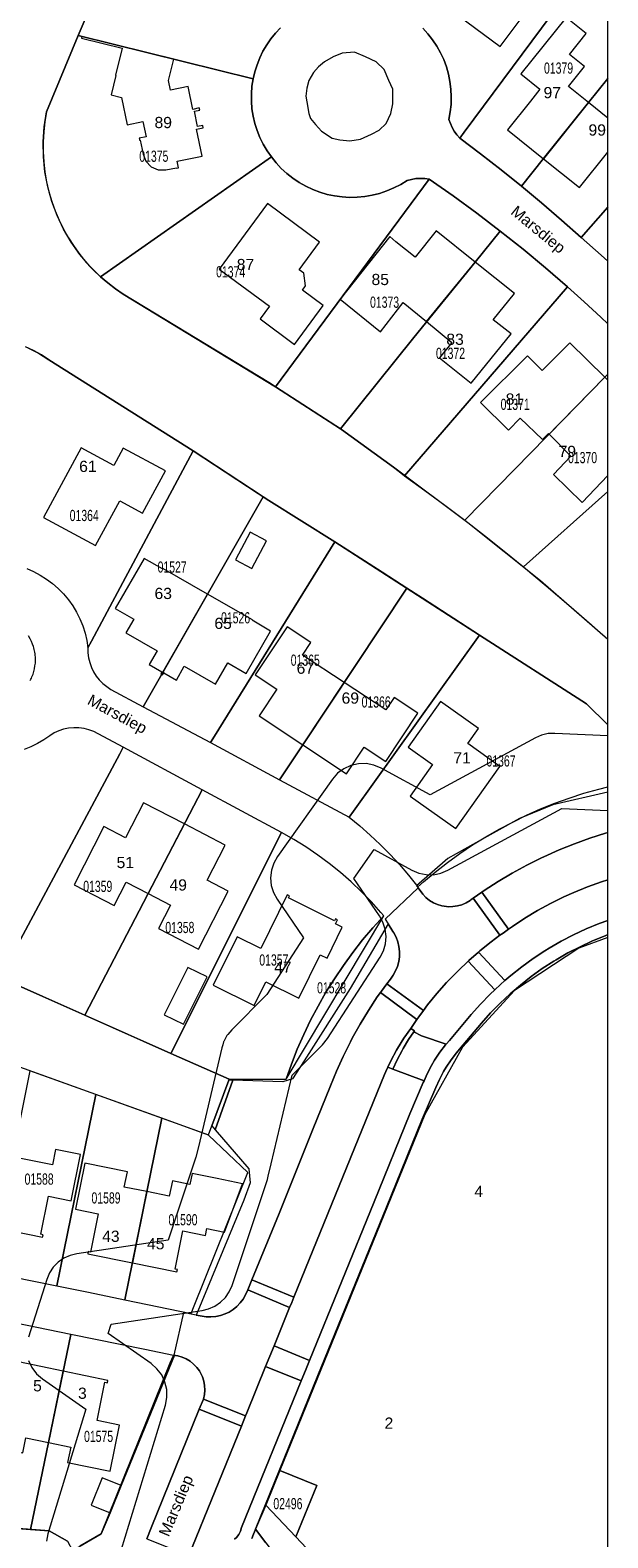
# Model space of a CAD drawing. Header units: metres. Extents: x 172328 to 173045, y 561852 to 562403.
# Tile 17 of 18: x 172968 to 173045, y 562074 to 562275. Entities that reach past the tile are written whole.
import ezdxf
from ezdxf.enums import TextEntityAlignment as Align

# ---------------------------------------------------------------- set-up
doc = ezdxf.new("R2010")
doc.units = ezdxf.units.M
doc.header["$MEASUREMENT"] = 0
for name, color, linetype, lineweight in [('BGT_BTD_groenvoorziening', 7, 'Continuous', 0), ('BGT_FTG_functioneelgebied', 7, 'Continuous', 0), ('BGT_NAR_huisnummers', 7, 'Continuous', 0), ('BGT_ORL_straatnamen', 7, 'Continuous', 0), ('BGT_OTD_erf', 7, 'Continuous', 0), ('BGT_OWT_oever_slootkant', 7, 'Continuous', 0), ('BGT_PND_pand', 7, 'Continuous', 0), ('BGT_WGD_inrit', 7, 'Continuous', 0), ('BGT_WGD_rijbaan', 7, 'Continuous', 0), ('BGT_WGD_verkeersdrempel', 7, 'Continuous', 0), ('BGT_WGD_voetpad', 7, 'Continuous', 0), ('BGT_WTD_waterloop', 7, 'Continuous', 0), ('Lki_G01_perceelgrens', 7, 'Continuous', 0), ('Lki_Z01_perceelnummer', 7, 'Continuous', 0)]:
    doc.layers.add(name, color=color, linetype=linetype, lineweight=lineweight)
doc.styles.add('Style-arial', font='arial.shx')

msp = doc.modelspace()

# ---------------------------------------------------------------- linework, layer by layer
at = {"layer": 'BGT_BTD_groenvoorziening', "color": 7, "linetype": 'Continuous', "lineweight": 0, "flags": 128}
for points in [[(173016.56, 562267.45), (173016.04, 562268.63), (173015.39, 562270.07), (173014.34, 562271.11), (173012.9, 562271.77), (173011.46, 562272.42), (173009.77, 562272.29), (173008.59, 562271.77), (173007.41, 562271.11), (173006.63, 562270.46), (173005.97, 562269.68), (173005.32, 562268.63), (173005.06, 562267.58), (173004.93, 562266.54), (173005.06, 562265.75), (173005.32, 562264.19), (173005.58, 562263.53), (173006.24, 562262.75), (173007.02, 562261.83), (173008.46, 562260.92), (173009.5, 562260.66), (173010.81, 562260.53), (173012.25, 562260.79), (173013.69, 562261.44), (173014.73, 562261.96), (173015.65, 562262.88), (173016.3, 562264.19), (173016.56, 562265.49), (173016.56, 562267.45)], [(173045.29, 562168.03), (173045.29, 562173.42), (173037.96, 562171.7), (173033.49, 562169.87), (173027.27, 562166.39), (173023.92, 562164.52), (173019.73, 562160.89), (173019.93, 562160.61), (173020.55, 562159.77), (173020.97, 562159.33), (173021.45, 562158.94), (173021.98, 562158.62), (173022.54, 562158.37), (173023.13, 562158.2), (173023.74, 562158.1), (173023.97, 562158.09), (173024.58, 562158.1), (173025.19, 562158.19), (173025.78, 562158.36), (173026.35, 562158.61), (173026.88, 562158.93), (173026.97, 562158.99), (173027.29, 562159.21), (173028.47, 562160.04), (173028.78, 562160.25), (173030.63, 562161.45), (173032.53, 562162.58), (173034.46, 562163.64), (173036.43, 562164.62), (173036.76, 562164.78), (173038.77, 562165.68), (173040.82, 562166.51), (173042.89, 562167.26), (173044.99, 562167.94), (173045.29, 562168.03)], [(173045.29, 562156.26), (173045.29, 562161.68), (173044.46, 562161.41), (173042.59, 562160.74), (173040.76, 562159.98), (173039.43, 562159.39), (173037.65, 562158.51), (173035.91, 562157.56), (173034.2, 562156.54), (173032.54, 562155.45), (173032.04, 562155.1), (173031.3, 562154.57), (173030.88, 562154.26), (173029.72, 562153.41), (173028.19, 562152.17), (173027.99, 562152), (173031.55, 562148.21), (173032.35, 562148.9), (173033.8, 562150.05), (173035.31, 562151.14), (173036.87, 562152.17), (173037.46, 562152.53), (173039.07, 562153.46), (173040.72, 562154.32), (173042.4, 562155.11), (173044.12, 562155.83), (173045.29, 562156.26)], [(172997.72, 562108.16), (173001.35, 562117.03), (173005.84, 562128.18), (173008.24, 562134.11), (173009.05, 562136.1), (173009.93, 562138.07), (173010.89, 562140), (173011.15, 562140.48), (173012.19, 562142.36), (173013.3, 562144.21), (173014.49, 562146.01), (173014.9, 562146.6), (173015.04, 562146.81), (173015.76, 562147.78), (173016.23, 562148.4), (173016.61, 562148.93), (173016.93, 562149.5), (173017.18, 562150.11), (173017.35, 562150.74), (173017.44, 562151.39), (173017.45, 562151.46), (173017.45, 562152.11), (173017.38, 562152.76), (173017.22, 562153.4), (173016.99, 562154.01), (173016.69, 562154.59), (173016.57, 562154.78), (173015.93, 562155.81), (173010.86, 562147.16), (173004.7, 562137.49), (173003.17, 562135.08), (173001.87, 562134.64), (172995.18, 562134.87), (172992.83, 562128.25), (172997.3, 562123), (172997.49, 562121.14), (172996.66, 562118.85), (172990.27, 562103.46), (172991.61, 562103.24), (172992.26, 562103.22), (172992.91, 562103.27), (172993.55, 562103.41), (172994.17, 562103.62), (172994.67, 562103.85), (172995.22, 562104.2), (172995.73, 562104.61), (172996.18, 562105.08), (172996.57, 562105.6), (172996.89, 562106.16), (172997.15, 562106.76), (172997.17, 562106.82), (172997.17, 562106.82), (172997.72, 562108.16)], [(173023.68, 562139.68), (173024.13, 562140.21), (173027.04, 562143.68), (173028.28, 562145.07), (173029.58, 562146.4), (173030.2, 562146.99), (173026.64, 562150.81), (173025.29, 562149.53), (173023.93, 562148.12), (173023.75, 562147.93), (173022.45, 562146.46), (173021.21, 562144.94), (173020.65, 562144.2), (173020.03, 562143.37), (173019.77, 562142.98), (173018.96, 562141.81), (173018.96, 562141.8), (173019.47, 562141.48), (173019.39, 562141.36), (173020.38, 562140.82), (173023.68, 562139.68)], [(173005.44, 562097.4), (173014.05, 562118.59), (173018.82, 562130.37), (173020.63, 562134.57), (173020.73, 562134.8), (173016.58, 562136.37), (173015.9, 562136.63), (173015.61, 562136.03), (173015.45, 562135.65), (173003.32, 562105.85), (173003.05, 562105.16), (173002.76, 562104.46), (173000.69, 562099.35), (173005.44, 562097.4)]]:
    msp.add_lwpolyline(points, close=True, dxfattribs=at)
for points in [[(172968.08, 562188.35), (172968.17, 562188.52), (172968.26, 562188.68), (172968.34, 562188.86), (172968.48, 562189.21), (172968.59, 562189.57), (172968.68, 562189.93), (172968.74, 562190.3), (172968.79, 562190.67), (172968.81, 562191.04), (172968.8, 562191.41), (172968.77, 562191.79), (172968.76, 562191.9), (172968.72, 562192.15), (172968.64, 562192.52), (172968.59, 562192.71), (172968.55, 562192.88), (172968.42, 562193.23), (172968.28, 562193.58), (172968.23, 562193.67), (172968.11, 562193.91), (172967.87, 562194.31)], [(172983.68, 562073.54), (172984.28, 562075.01), (172990.7, 562090.85), (172991.25, 562092.21), (172991.25, 562092.22), (172991.39, 562092.82), (172991.44, 562093.42), (172991.41, 562094.03), (172991.3, 562094.62), (172991.12, 562095.2), (172990.86, 562095.75), (172990.72, 562095.98), (172990.36, 562096.46), (172989.94, 562096.9), (172989.47, 562097.28), (172988.95, 562097.59), (172988.4, 562097.84), (172987.82, 562098), (172987.53, 562098.06), (172987.4, 562098.08), (172987, 562097.13), (172980.24, 562080.65), (172978.77, 562076.99), (172977.59, 562074.21), (172974.72, 562072.54)], [(172995.4, 562073.46), (172995.67, 562073.72), (172995.96, 562074.12), (172996.2, 562074.56), (172996.35, 562075.03), (172996.36, 562075.04), (173004.32, 562094.65), (172999.56, 562096.56), (172997.04, 562090.37), (172996.88, 562089.97), (172996.33, 562088.61), (172989.31, 562071.27)], [(172999.57, 562072.97), (172998.47, 562074.47), (172998.2, 562074.81), (172998.07, 562074.47), (172997.96, 562074.13), (172997.71, 562073.56)]]:
    msp.add_lwpolyline(points, dxfattribs=at)
at = {"layer": 'BGT_FTG_functioneelgebied', "color": 7, "linetype": 'Continuous', "lineweight": 0, "flags": 128}
for points in [[(172980.3, 562072.14), (172986.17, 562091.42), (172986.37, 562092.44), (172986.35, 562093.49), (172986.11, 562094.5), (172985.67, 562095.45), (172985.04, 562096.28), (172984.25, 562096.97), (172978.5, 562100.99), (172978.9, 562102.23), (172991.06, 562104.05), (172991.95, 562104.27), (172992.79, 562104.64), (172993.54, 562105.17), (172994.18, 562105.82), (172994.7, 562106.57), (172995.07, 562107.41), (172999.8, 562121.61), (172999.92, 562122.04), (173000.31, 562123.69), (173003.1, 562135.56), (173007.18, 562139.63), (173007.85, 562140.46), (173014.86, 562151.32), (173015.3, 562152.19), (173015.57, 562153.13), (173015.65, 562154.11), (173015.54, 562155.08), (173015.24, 562156.01), (173014.77, 562156.87), (173011.33, 562161.87), (173014.07, 562165.73), (173019.11, 562162.97), (173020.03, 562162.58), (173021.01, 562162.38), (173022, 562162.37), (173022.98, 562162.57), (173023.9, 562162.96), (173039.16, 562171.23), (173045.29, 562170.96), (173045.29, 562170.96), (173045.29, 562180.97), (173038.21, 562181.28), (173037.31, 562181.24), (173036.43, 562181.04), (173035.61, 562180.68), (173021.53, 562173.05), (173014.99, 562176.64), (173014.03, 562177.04), (173013.01, 562177.24), (173011.98, 562177.22), (173010.97, 562176.99), (173010.02, 562176.55), (173009.19, 562175.94), (173008.51, 562175.16), (173001.15, 562164.82), (173000.64, 562163.93), (173000.33, 562162.97), (173000.22, 562161.96), (173000.32, 562160.94), (173000.61, 562159.97), (173001.1, 562159.08), (173004.64, 562153.94), (172999.73, 562146.33), (172995.03, 562141.62), (172994.77, 562141.31), (172994.5, 562141.01), (172994.46, 562140.93), (172994.4, 562140.86), (172994.21, 562140.51), (172994.01, 562140.16), (172993.98, 562140.07), (172993.94, 562140), (172993.83, 562139.61), (172993.69, 562139.23), (172990.58, 562125.98), (172990.24, 562124.56), (172986.55, 562113.49), (172974.34, 562111.66), (172973.44, 562111.44), (172972.59, 562111.06), (172971.84, 562110.52), (172971.19, 562109.86), (172970.68, 562109.09), (172970.31, 562108.23), (172967.86, 562100.52)], [(172967.89, 562097.4), (172968.33, 562096.45), (172968.96, 562095.6), (172969.76, 562094.91), (172975.55, 562090.86), (172970.47, 562074.17), (172970.28, 562073.21)]]:
    msp.add_lwpolyline(points, dxfattribs=at)
at = {"layer": 'BGT_OTD_erf', "color": 7, "linetype": 'Continuous', "lineweight": 0, "flags": 128}
msp.add_lwpolyline([(173045.29, 562060.21), (173045.29, 562154.35), (173044.92, 562154.21), (173043.24, 562153.51), (173041.58, 562152.74), (173039.97, 562151.9), (173038.39, 562150.99), (173038.06, 562150.79), (173036.53, 562149.8), (173035.05, 562148.73), (173033.62, 562147.61), (173032.23, 562146.43), (173030.9, 562145.18), (173029.63, 562143.88), (173028.42, 562142.52), (173025.49, 562139.04), (173025.09, 562138.56), (173024.35, 562137.61), (173023.68, 562136.6), (173023.35, 562136.04), (173022.78, 562134.98), (173022.29, 562133.88), (173020.48, 562129.67), (173015.72, 562117.91), (173006.55, 562095.37), (172998.2, 562074.81), (172998.47, 562074.47), (172999.57, 562072.97)], dxfattribs=at)
at = {"layer": 'BGT_OWT_oever_slootkant', "color": 7, "linetype": 'Continuous', "lineweight": 0, "flags": 128}
msp.add_lwpolyline([(172992.39, 562128.77), (172992.83, 562128.25), (172995.18, 562134.87), (172994.64, 562134.88), (172992.39, 562128.77)], close=True, dxfattribs=at)
at = {"layer": 'BGT_PND_pand', "color": 12, "linetype": 'Continuous', "lineweight": 0, "flags": 128}
for points in [[(173033.47, 562280.7), (173036.35, 562284.56), (173031.48, 562288.19), (173030.19, 562289.15), (173026.26, 562286.07), (173025.33, 562286.77), (173020.81, 562280.7), (173030.91, 562273.17), (173035.43, 562279.23), (173033.47, 562280.7)], [(173036.68, 562258.16), (173042.7, 562265.67), (173040.02, 562267.83), (173042.17, 562270.5), (173040.16, 562272.12), (173042.4, 562274.92), (173039.73, 562277.07), (173033.68, 562269.5), (173036.23, 562267.46), (173034.94, 562265.85), (173031.88, 562262.02), (173036.68, 562258.16)], [(172987.65, 562256.88), (172987.94, 562256.94), (172987.76, 562257.82), (172991.06, 562258.5), (172990.34, 562262.12), (172991.22, 562262.3), (172991.16, 562262.59), (172990.45, 562262.45), (172990.05, 562264.51), (172990.75, 562264.65), (172990.69, 562264.95), (172989.82, 562264.76), (172989.19, 562267.81), (172986.83, 562267.33), (172986.57, 562268.63), (172987.28, 562271.49), (172975.01, 562274.49), (172974.96, 562274.29), (172980.4, 562272.93), (172979.5, 562269.32), (172979.56, 562269.31), (172978.91, 562266.68), (172980.31, 562266.33), (172981.04, 562262.71), (172983.14, 562263.15), (172983.58, 562261.09), (172982.67, 562260.9), (172982.73, 562260.6), (172982.8, 562260.62), (172983.19, 562258.78), (172983.55, 562257.82), (172984.26, 562257.09), (172985.2, 562256.67), (172986.22, 562256.67), (172987.64, 562256.95), (172987.65, 562256.88)], [(173045.29, 562259.02), (173045.29, 562263.59), (173042.7, 562265.67), (173036.68, 562258.16), (173041.49, 562254.29), (173045.29, 562259.02)], [(173006.78, 562247.01), (172999.8, 562252.15), (172993.35, 562243.38), (173000.09, 562238.42), (172998.83, 562236.72), (173003.43, 562233.32), (173007.25, 562238.52), (173004.47, 562240.57), (173004.91, 562241.17), (173004.66, 562242.86), (173004.05, 562243.3), (173006.78, 562247.01)], [(173021.07, 562236.36), (173027.58, 562244.31), (173022.34, 562248.5), (173019.53, 562244.98), (173016.95, 562247.03), (173016.14, 562247.73), (173009.52, 562239.36), (173014.93, 562234.98), (173017.96, 562238.9), (173021.07, 562236.36)], [(173021.07, 562236.36), (173024.45, 562233.59), (173022.8, 562231.5), (173027.04, 562228.11), (173032.36, 562234.71), (173029.99, 562236.62), (173032.82, 562240.13), (173027.58, 562244.31), (173021.07, 562236.36)], [(173040.22, 562233.51), (173036.53, 562229.81), (173034.57, 562231.79), (173028.26, 562225.52), (173032.01, 562221.84), (173033.56, 562223.45), (173036.58, 562220.57), (173037.37, 562221.38), (173037.46, 562221.3), (173044.9, 562228.92), (173040.22, 562233.51)], [(173045.29, 562215.77), (173045.29, 562228.54), (173044.9, 562228.92), (173037.46, 562221.3), (173040.37, 562218.37), (173038.04, 562215.93), (173041.87, 562212.18), (173045.29, 562215.77)], [(172976.84, 562206.42), (172980.07, 562212.39), (172983.12, 562210.74), (172986.16, 562216.38), (172980.51, 562219.43), (172979.27, 562217.13), (172974.91, 562219.47), (172969.88, 562210.17), (172976.84, 562206.42)], [(172997.71, 562203.32), (172999.68, 562207.02), (172997.5, 562208.18), (172995.54, 562204.48), (172997.71, 562203.32)], [(172985.94, 562189.38), (172985.82, 562189.45), (172991.79, 562199.89), (172985.81, 562203.32), (172985.78, 562203.27), (172983.31, 562204.68), (172979.46, 562197.99), (172981.94, 562196.56), (172980.87, 562194.71), (172985.05, 562192.33), (172984, 562190.48), (172985.69, 562189.52), (172985.54, 562189.26), (172985.79, 562189.12), (172985.94, 562189.38)], [(172991.79, 562199.89), (172985.82, 562189.45), (172985.94, 562189.38), (172987.63, 562188.4), (172988.69, 562190.25), (172992.86, 562187.86), (172994.5, 562190.7), (172996.97, 562189.28), (173000.22, 562194.96), (172997.77, 562196.41), (172997.8, 562196.46), (172991.79, 562199.89)], [(173004.54, 562179.74), (173010.07, 562188.08), (173004.51, 562191.76), (173005.61, 562193.43), (173002.44, 562195.52), (172998.17, 562189.11), (173001.08, 562187.18), (172998.71, 562183.63), (173004.54, 562179.74)], [(173004.54, 562179.74), (173010.37, 562175.85), (173012.74, 562179.44), (173015.64, 562177.52), (173019.9, 562183.97), (173016.73, 562186.07), (173015.63, 562184.41), (173010.07, 562188.08), (173004.54, 562179.74)], [(173026.58, 562179.91), (173028.02, 562181.93), (173022.94, 562185.54), (173018.6, 562179.43), (173021.86, 562177.12), (173018.86, 562172.89), (173024.97, 562168.55), (173030.87, 562176.85), (173026.58, 562179.91)], [(172983.87, 562159.84), (172988.71, 562169.17), (172983.26, 562171.99), (172980.82, 562167.31), (172977.96, 562168.8), (172973.99, 562161.01), (172979.31, 562158.26), (172980.92, 562161.37), (172983.87, 562159.84)], [(172983.87, 562159.84), (172986.85, 562158.3), (172985.24, 562155.19), (172990.57, 562152.43), (172994.57, 562160.17), (172991.73, 562161.64), (172994.16, 562166.34), (172988.71, 562169.17), (172983.87, 562159.84)], [(173009.81, 562155.34), (173008.91, 562155.78), (173009.18, 562156.33), (173008.91, 562156.46), (173008.78, 562156.19), (173002.6, 562159.28), (173002.74, 562159.55), (173002.46, 562159.69), (172998.91, 562152.51), (172995.75, 562154.07), (172992.55, 562147.59), (172998.02, 562144.88), (172999.58, 562148.03), (173003.98, 562145.85), (173006.87, 562151.66), (173007.77, 562151.22), (173009.81, 562155.34)], [(172988.58, 562142.36), (172991.73, 562148.7), (172989.18, 562149.97), (172986.02, 562143.63), (172988.58, 562142.36)], [(172963.8, 562115.08), (172969.75, 562113.88), (172969.82, 562114.19), (172969.5, 562114.26), (172970.54, 562119.37), (172973.58, 562118.76), (172974.83, 562124.92), (172971.48, 562125.6), (172971.06, 562123.55), (172965.73, 562124.63), (172963.8, 562115.08)], [(172981.75, 562110.44), (172983.68, 562119.98), (172980.67, 562120.59), (172981.09, 562122.63), (172975.41, 562123.78), (172974.17, 562117.62), (172977.2, 562117.01), (172976.17, 562111.89), (172975.86, 562111.96), (172975.8, 562111.64), (172981.75, 562110.44)], [(172981.75, 562110.44), (172987.71, 562109.23), (172987.77, 562109.54), (172987.46, 562109.6), (172988.49, 562114.71), (172991.52, 562114.1), (172991.71, 562115.03), (172994.05, 562114.54), (172996.49, 562121), (172993.07, 562121.73), (172989.74, 562122.41), (172989.44, 562120.94), (172987.11, 562121.41), (172986.69, 562119.37), (172983.68, 562119.98), (172981.75, 562110.44)], [(172970.53, 562086.41), (172972.5, 562095.95), (172966.52, 562097.18), (172966.46, 562096.86), (172966.78, 562096.8), (172965.72, 562091.68), (172962.71, 562092.3), (172961.44, 562086.15), (172964.77, 562085.47), (172967.1, 562085.01), (172967.5, 562087.04), (172970.53, 562086.41)], [(172970.53, 562086.41), (172973.52, 562085.79), (172973.1, 562083.74), (172978.77, 562082.57), (172980.05, 562088.73), (172977.03, 562089.36), (172978.09, 562094.47), (172978.41, 562094.4), (172978.47, 562094.71), (172972.5, 562095.95), (172970.53, 562086.41)], [(172978.77, 562076.99), (172980.24, 562080.65), (172977.72, 562081.67), (172976.25, 562078.01), (172978.77, 562076.99)]]:
    msp.add_lwpolyline(points, close=True, dxfattribs=at)
at = {"layer": 'BGT_WGD_inrit', "color": 7, "linetype": 'Continuous', "lineweight": 0, "flags": 128}
for points in [[(173016.58, 562136.37), (173017.14, 562137.6), (173017.79, 562138.86), (173017.93, 562139.1), (173018.67, 562140.31), (173019.39, 562141.36), (173019.47, 562141.48), (173018.96, 562141.8), (173018.05, 562140.49), (173017.2, 562139.12), (173017.07, 562138.9), (173016.31, 562137.48), (173015.9, 562136.63), (173016.58, 562136.37)], [(173004.32, 562094.65), (173004.88, 562096.02), (173005.44, 562097.4), (173000.69, 562099.35), (172999.56, 562096.56), (173004.32, 562094.65)]]:
    msp.add_lwpolyline(points, close=True, dxfattribs=at)
at = {"layer": 'BGT_WGD_rijbaan', "color": 7, "linetype": 'Continuous', "lineweight": 0, "flags": 128}
for points in [[(173045.29, 562161.68), (173045.29, 562168.03), (173044.99, 562167.94), (173042.89, 562167.26), (173040.82, 562166.51), (173038.77, 562165.68), (173036.76, 562164.78), (173036.43, 562164.62), (173034.46, 562163.64), (173032.53, 562162.58), (173030.63, 562161.45), (173028.78, 562160.25), (173028.47, 562160.04), (173032.04, 562155.1), (173032.54, 562155.45), (173034.2, 562156.54), (173035.91, 562157.56), (173037.65, 562158.51), (173039.43, 562159.39), (173040.76, 562159.98), (173042.59, 562160.74), (173044.46, 562161.41), (173045.29, 562161.68)], [(173027.99, 562152), (173028.19, 562152.17), (173029.72, 562153.41), (173030.88, 562154.26), (173027.29, 562159.21), (173026.97, 562158.99), (173026.88, 562158.93), (173026.35, 562158.61), (173025.78, 562158.36), (173025.19, 562158.19), (173024.58, 562158.1), (173023.97, 562158.09), (173023.74, 562158.1), (173023.13, 562158.2), (173022.54, 562158.37), (173021.98, 562158.62), (173021.45, 562158.94), (173020.97, 562159.33), (173020.55, 562159.77), (173019.93, 562160.61), (173015.56, 562156.4), (173015.93, 562155.81), (173016.57, 562154.78), (173016.69, 562154.59), (173016.99, 562154.01), (173017.22, 562153.4), (173017.38, 562152.76), (173017.45, 562152.11), (173017.45, 562151.46), (173017.44, 562151.39), (173017.35, 562150.74), (173017.18, 562150.11), (173016.93, 562149.5), (173016.61, 562148.93), (173016.23, 562148.4), (173015.76, 562147.78), (173020.65, 562144.2), (173021.21, 562144.94), (173022.45, 562146.46), (173023.75, 562147.93), (173023.93, 562148.12), (173025.29, 562149.53), (173026.64, 562150.81), (173026.72, 562150.88), (173027.99, 562152)], [(173003.32, 562105.85), (173015.45, 562135.65), (173015.61, 562136.03), (173015.9, 562136.63), (173016.31, 562137.48), (173017.07, 562138.9), (173017.2, 562139.12), (173018.05, 562140.49), (173018.96, 562141.8), (173018.96, 562141.81), (173019.77, 562142.98), (173014.9, 562146.6), (173014.49, 562146.01), (173013.3, 562144.21), (173012.19, 562142.36), (173011.15, 562140.48), (173010.89, 562140), (173009.93, 562138.07), (173009.05, 562136.1), (173008.24, 562134.11), (173005.84, 562128.18), (173001.35, 562117.03), (172997.72, 562108.16), (173003.32, 562105.85)], [(173020.73, 562134.8), (173021.14, 562135.73), (173021.73, 562136.85), (173022.15, 562137.56), (173022.86, 562138.61), (173023.62, 562139.61), (173023.68, 562139.68), (173020.38, 562140.82), (173019.39, 562141.36), (173018.67, 562140.31), (173017.93, 562139.1), (173017.79, 562138.86), (173017.14, 562137.6), (173016.58, 562136.37), (173020.73, 562134.8)], [(172990.27, 562103.46), (172989.6, 562103.57), (172988.6, 562103.78), (172987.29, 562098.11), (172987.4, 562098.08), (172987.53, 562098.06), (172987.82, 562098), (172988.4, 562097.84), (172988.95, 562097.59), (172989.47, 562097.28), (172989.94, 562096.9), (172990.36, 562096.46), (172990.72, 562095.98), (172990.86, 562095.75), (172991.12, 562095.2), (172991.3, 562094.62), (172991.41, 562094.03), (172991.44, 562093.42), (172991.39, 562092.82), (172991.25, 562092.22), (172991.25, 562092.21), (172996.88, 562089.97), (172997.04, 562090.37), (172999.56, 562096.56), (173000.69, 562099.35), (173002.76, 562104.46), (172997.17, 562106.82), (172997.15, 562106.76), (172996.89, 562106.16), (172996.57, 562105.6), (172996.18, 562105.08), (172995.73, 562104.61), (172995.22, 562104.2), (172994.67, 562103.85), (172994.17, 562103.62), (172993.55, 562103.41), (172992.91, 562103.27), (172992.26, 562103.22), (172991.61, 562103.24), (172990.27, 562103.46)], [(172989.31, 562071.27), (172996.33, 562088.61), (172990.7, 562090.85), (172984.28, 562075.01), (172983.68, 562073.54), (172989.31, 562071.27)]]:
    msp.add_lwpolyline(points, close=True, dxfattribs=at)
at = {"layer": 'BGT_WGD_verkeersdrempel', "color": 7, "linetype": 'Continuous', "lineweight": 0, "flags": 128}
for points in [[(173032.04, 562155.1), (173028.47, 562160.04), (173027.29, 562159.21), (173030.88, 562154.26), (173031.3, 562154.57), (173032.04, 562155.1)], [(173020.65, 562144.2), (173015.76, 562147.78), (173015.04, 562146.81), (173014.9, 562146.6), (173019.77, 562142.98), (173020.03, 562143.37), (173020.65, 562144.2)], [(173003.32, 562105.85), (172997.72, 562108.16), (172997.17, 562106.82), (172997.17, 562106.82), (173002.76, 562104.46), (173003.05, 562105.16), (173003.32, 562105.85)], [(172996.88, 562089.97), (172991.25, 562092.21), (172990.7, 562090.85), (172996.33, 562088.61), (172996.88, 562089.97)]]:
    msp.add_lwpolyline(points, close=True, dxfattribs=at)
at = {"layer": 'BGT_WGD_voetpad', "color": 7, "linetype": 'Continuous', "lineweight": 0, "flags": 128}
msp.add_lwpolyline([(172997.71, 562073.56), (172997.96, 562074.13), (172998.07, 562074.47), (172998.2, 562074.81), (173006.55, 562095.37), (173015.72, 562117.91), (173020.48, 562129.67), (173022.29, 562133.88), (173022.78, 562134.98), (173023.35, 562136.04), (173023.68, 562136.6), (173024.35, 562137.61), (173025.09, 562138.56), (173025.49, 562139.04), (173028.42, 562142.52), (173029.63, 562143.88), (173030.9, 562145.18), (173032.23, 562146.43), (173033.62, 562147.61), (173035.05, 562148.73), (173036.53, 562149.8), (173038.06, 562150.79), (173038.39, 562150.99), (173039.97, 562151.9), (173041.58, 562152.74), (173043.24, 562153.51), (173044.92, 562154.21), (173045.29, 562154.35), (173045.29, 562154.35), (173045.29, 562156.26), (173044.12, 562155.83), (173042.4, 562155.11), (173040.72, 562154.32), (173039.07, 562153.46), (173037.46, 562152.53), (173036.87, 562152.17), (173035.31, 562151.14), (173033.8, 562150.05), (173032.35, 562148.9), (173031.55, 562148.21), (173030.94, 562147.68), (173030.2, 562146.99), (173029.58, 562146.4), (173028.28, 562145.07), (173027.04, 562143.68), (173024.13, 562140.21), (173023.68, 562139.68), (173023.62, 562139.61), (173022.86, 562138.61), (173022.15, 562137.56), (173021.73, 562136.85), (173021.14, 562135.73), (173020.73, 562134.8), (173020.63, 562134.57), (173018.82, 562130.37), (173014.05, 562118.59), (173005.44, 562097.4), (173004.88, 562096.02), (173004.32, 562094.65), (172996.36, 562075.04), (172996.35, 562075.03), (172996.2, 562074.56), (172995.96, 562074.12), (172995.67, 562073.72), (172995.4, 562073.46)], dxfattribs=at)
msp.add_lwpolyline([(173031.55, 562148.21), (173027.99, 562152), (173026.72, 562150.88), (173026.64, 562150.81), (173030.2, 562146.99), (173030.94, 562147.68), (173031.55, 562148.21)], close=True, dxfattribs=at)
at = {"layer": 'BGT_WTD_waterloop', "color": 7, "linetype": 'Continuous', "lineweight": 0, "flags": 128}
for points in [[(172967.77, 562232.85), (172969.22, 562232.12), (172970.6, 562231.26), (172989.9, 562219.06), (173000, 562212.43), (173008.82, 562206.92), (173028.14, 562194.42), (173042.43, 562185.25), (173045.29, 562182.44), (173045.29, 562193.84), (173036.28, 562201.67), (173026.6, 562209.46), (173016.63, 562216.88), (173009.7, 562221.93), (173000.9, 562227.66), (173000, 562228.21), (172980.53, 562240.04), (172979.48, 562240.77), (172978.46, 562241.54), (172977.48, 562242.34), (172976.05, 562243.78), (172974.75, 562245.33), (172973.58, 562246.98), (172972.57, 562248.73), (172971.7, 562250.55), (172970.99, 562252.45), (172970.45, 562254.4), (172970.07, 562256.39), (172969.86, 562258.4), (172969.83, 562260.42), (172969.97, 562262.44), (172970.28, 562264.44), (172974.52, 562274.64), (172988.05, 562306.23)], [(172913.39, 562155.84), (172991.95, 562127.58), (172992.39, 562128.77), (172994.64, 562134.88), (172994.68, 562135), (172986.89, 562138.44), (172964.08, 562148.64)], [(172973.1, 562073.21), (172970.62, 562074.58), (172885.43, 562081.09)]]:
    msp.add_lwpolyline(points, dxfattribs=at)
at = {"layer": 'Lki_G01_perceelgrens', "color": 226, "linetype": 'Continuous', "lineweight": 0, "flags": 128}
for points in [[(172984.1, 562297), (172974.52, 562274.64), (172997.9, 562268.83), (172997.9, 562268.83), (172998.12, 562269.79), (172998.42, 562270.73), (172998.78, 562271.65), (172999.21, 562272.53), (172999.71, 562273.38), (173000.27, 562274.19), (173000.89, 562274.96), (173001.57, 562275.67)], [(173020.57, 562275.63), (173021.26, 562274.88), (173021.88, 562274.07), (173022.45, 562273.22), (173022.94, 562272.33), (173023.36, 562271.41), (173023.72, 562270.45), (173024, 562269.47), (173024.2, 562268.47), (173024.33, 562267.46), (173024.38, 562266.44), (173024.35, 562265.42), (173024.24, 562264.41), (173024.06, 562263.41), (173024.25, 562262.86), (173024.49, 562262.32), (173024.78, 562261.82), (173025.12, 562261.34), (173025.5, 562260.9), (173026.1, 562261.71), (173044.16, 562286.09)], [(173001.57, 562275.67), (173000.89, 562274.96), (173000.27, 562274.19), (172999.71, 562273.38), (172999.21, 562272.53), (172998.78, 562271.65), (172998.42, 562270.73), (172998.12, 562269.79), (172997.9, 562268.83), (172997.74, 562267.84), (172997.67, 562266.84), (172997.66, 562265.84), (172997.74, 562264.84), (172997.89, 562263.85), (172998.11, 562262.87), (172998.42, 562261.91), (172998.79, 562260.98), (172999.24, 562260.08), (172999.75, 562259.22), (173000.33, 562258.4), (173000.96, 562257.61), (173001.65, 562256.86), (173002.4, 562256.18), (173003.2, 562255.55), (173004.04, 562254.98), (173004.93, 562254.47), (173005.85, 562254.04), (173006.8, 562253.68), (173007.77, 562253.39), (173008.77, 562253.18), (173009.77, 562253.04), (173010.79, 562252.98), (173011.8, 562253), (173012.82, 562253.1), (173013.82, 562253.27), (173014.8, 562253.52), (173015.77, 562253.84), (173016.71, 562254.24), (173017.61, 562254.71), (173018.48, 562255.24), (173019.05, 562255.39), (173019.63, 562255.49), (173020.23, 562255.52), (173020.82, 562255.5), (173021.41, 562255.42), (173024.62, 562253.17), (173027.79, 562250.85), (173030.91, 562248.48), (173033.96, 562246.05), (173036.96, 562243.57), (173039.91, 562241.03), (173042.14, 562239.01), (173044.34, 562236.97), (173045.29, 562236.06), (173045.29, 562236.06), (173045.29, 562244.45), (173044.39, 562245.27), (173041.74, 562247.61), (173039.12, 562249.95), (173036.45, 562252.25), (173033.75, 562254.5), (173031.04, 562256.68), (173028.29, 562258.82), (173025.5, 562260.9), (173025.12, 562261.34), (173024.78, 562261.82), (173024.49, 562262.32), (173024.25, 562262.86), (173024.06, 562263.41), (173024.24, 562264.41), (173024.35, 562265.42), (173024.38, 562266.44), (173024.33, 562267.46), (173024.2, 562268.47), (173024, 562269.47), (173023.72, 562270.45), (173023.36, 562271.41), (173022.94, 562272.33), (173022.45, 562273.22), (173021.88, 562274.07), (173021.26, 562274.88), (173020.57, 562275.63)], [(172967.64, 562203.33), (172968.56, 562202.93), (172969.44, 562202.46), (172970.29, 562201.92), (172971.1, 562201.31), (172971.85, 562200.65), (172972.55, 562199.93), (172973.2, 562199.16), (172973.78, 562198.34), (172974.29, 562197.48), (172974.74, 562196.58), (172975.12, 562195.65), (172975.43, 562194.69), (172975.66, 562193.71), (172975.81, 562192.72), (172976.28, 562193.6), (172989.9, 562219.06), (172970.6, 562231.26), (172969.59, 562231.9), (172968.54, 562232.48), (172967.46, 562232.98)], [(172964.08, 562148.64), (172980.06, 562178.54), (172980.53, 562179.42), (172976.6, 562181.51), (172975.95, 562181.76), (172975.29, 562181.93), (172974.61, 562182.02), (172973.92, 562182.04), (172973.24, 562181.97), (172972.57, 562181.83), (172971.92, 562181.62), (172971.29, 562181.33), (172970.71, 562180.97), (172970.71, 562180.97), (172969.91, 562180.41), (172969.07, 562179.92), (172968.19, 562179.48), (172967.29, 562179.12)]]:
    msp.add_lwpolyline(points, dxfattribs=at)
for points in [[(173045.29, 562268.9), (173045.29, 562285.06), (173044.16, 562286.09), (173026.1, 562261.71), (173025.5, 562260.9), (173028.29, 562258.82), (173031.04, 562256.68), (173033.75, 562254.5), (173036.7, 562258.18), (173042.7, 562265.67), (173045.29, 562268.9)], [(172977.48, 562242.34), (173000.33, 562258.4), (172999.75, 562259.22), (172999.24, 562260.08), (172998.79, 562260.98), (172998.42, 562261.91), (172998.11, 562262.87), (172997.89, 562263.85), (172997.74, 562264.84), (172997.66, 562265.84), (172997.67, 562266.84), (172997.74, 562267.84), (172997.9, 562268.83), (172974.52, 562274.64), (172970.28, 562264.44), (172970.05, 562263.11), (172969.9, 562261.77), (172969.83, 562260.42), (172969.83, 562259.07), (172969.91, 562257.73), (172970.07, 562256.39), (172970.3, 562255.06), (172970.61, 562253.74), (172970.99, 562252.45), (172971.45, 562251.18), (172971.97, 562249.94), (172972.57, 562248.73), (172973.23, 562247.55), (172973.96, 562246.42), (172974.75, 562245.33), (172975.6, 562244.28), (172976.51, 562243.28), (172977.48, 562242.34)], [(173045.29, 562251.67), (173045.29, 562268.9), (173042.7, 562265.67), (173036.7, 562258.18), (173033.75, 562254.5), (173036.45, 562252.25), (173039.12, 562249.95), (173041.74, 562247.61), (173045.29, 562251.67)], [(173018.48, 562255.24), (173017.61, 562254.71), (173016.71, 562254.24), (173015.77, 562253.84), (173014.8, 562253.52), (173013.82, 562253.27), (173012.82, 562253.1), (173011.8, 562253), (173010.79, 562252.98), (173009.77, 562253.04), (173008.77, 562253.18), (173007.77, 562253.39), (173006.8, 562253.68), (173005.85, 562254.04), (173004.93, 562254.47), (173004.04, 562254.98), (173003.2, 562255.55), (173002.4, 562256.18), (173001.65, 562256.86), (173000.96, 562257.61), (173000.33, 562258.4), (172977.48, 562242.34), (172978.46, 562241.54), (172979.48, 562240.77), (172980.53, 562240.04), (173000.9, 562227.66), (173021.41, 562255.42), (173020.82, 562255.5), (173020.23, 562255.52), (173019.63, 562255.49), (173019.05, 562255.39), (173018.48, 562255.24)], [(173000.9, 562227.66), (173009.56, 562222.02), (173019.35, 562234.26), (173027.58, 562244.31), (173030.91, 562248.48), (173027.79, 562250.85), (173024.62, 562253.17), (173021.41, 562255.42), (173000.9, 562227.66)], [(173045.29, 562244.45), (173045.29, 562251.67), (173041.74, 562247.61), (173044.39, 562245.27), (173045.29, 562244.45)], [(173016.63, 562216.88), (173017.4, 562216.33), (173018.14, 562215.74), (173039.91, 562241.03), (173036.96, 562243.57), (173033.96, 562246.05), (173030.91, 562248.48), (173027.58, 562244.31), (173019.35, 562234.26), (173009.56, 562222.02), (173009.7, 562221.93), (173016.63, 562216.88)], [(173045.29, 562229.32), (173045.29, 562236.06), (173044.34, 562236.97), (173042.14, 562239.01), (173039.91, 562241.03), (173018.14, 562215.74), (173020.84, 562213.78), (173023.52, 562211.8), (173026.18, 562209.78), (173035.06, 562218.85), (173044.9, 562228.92), (173045.29, 562229.32)], [(173045.29, 562213.65), (173045.29, 562229.32), (173044.9, 562228.92), (173035.06, 562218.85), (173026.18, 562209.78), (173028.81, 562207.74), (173031.42, 562205.66), (173034.01, 562203.56), (173045.29, 562213.65)], [(172978.87, 562187.16), (172983.19, 562184.85), (172999.25, 562212.92), (172989.9, 562219.06), (172976.28, 562193.6), (172975.81, 562192.72), (172975.82, 562192.05), (172975.9, 562191.39), (172976.05, 562190.74), (172976.28, 562190.11), (172976.57, 562189.51), (172976.92, 562188.95), (172977.33, 562188.42), (172977.8, 562187.95), (172978.32, 562187.53), (172978.87, 562187.16)], [(173045.29, 562193.85), (173045.29, 562213.65), (173034.01, 562203.56), (173037.07, 562201.01), (173040.1, 562198.42), (173043.11, 562195.8), (173045.29, 562193.85)], [(172983.19, 562184.85), (172992.19, 562180.05), (172992.71, 562180.9), (173008.82, 562206.92), (173000, 562212.43), (172999.25, 562212.92), (172983.19, 562184.85)], [(172992.19, 562180.05), (173001.43, 562175.08), (173004.55, 562179.76), (173018.42, 562200.71), (173015.13, 562202.84), (173008.82, 562206.92), (172992.71, 562180.9), (172992.19, 562180.05)], [(173001.43, 562175.08), (173010.72, 562170.08), (173011.3, 562170.89), (173028.14, 562194.42), (173020.51, 562199.36), (173018.42, 562200.71), (173004.55, 562179.76), (173001.43, 562175.08)], [(173045.29, 562174.12), (173045.29, 562182.44), (173042.43, 562185.25), (173028.14, 562194.42), (173011.3, 562170.89), (173010.72, 562170.08), (173012.15, 562168.9), (173013.54, 562167.68), (173014.89, 562166.41), (173016.19, 562165.09), (173017.44, 562163.73), (173018.65, 562162.33), (173019.9, 562160.75), (173020.66, 562161.41), (173022.23, 562162.73), (173023.86, 562163.99), (173025.52, 562165.2), (173027.23, 562166.35), (173028.98, 562167.43), (173030.76, 562168.46), (173032.58, 562169.42), (173034.43, 562170.32), (173036.31, 562171.16), (173038.22, 562171.92), (173040.15, 562172.62), (173042.11, 562173.26), (173044.09, 562173.82), (173045.29, 562174.12)], [(172964.08, 562148.64), (172975.42, 562143.57), (172991.08, 562173.74), (172980.53, 562179.42), (172980.06, 562178.54), (172964.08, 562148.64)], [(173001.67, 562168.03), (172991.08, 562173.74), (172975.42, 562143.57), (172986.89, 562138.44), (172986.95, 562138.56), (173001.67, 562168.03)], [(173015.35, 562156.85), (173014.97, 562157.3), (173013.7, 562158.72), (173012.37, 562160.09), (173010.98, 562161.41), (173009.55, 562162.66), (173008.06, 562163.86), (173006.53, 562165), (173004.95, 562166.08), (173003.33, 562167.09), (173001.67, 562168.03), (172986.95, 562138.56), (172986.89, 562138.44), (172994.68, 562135), (172998.68, 562135), (173002.3, 562135.01), (173003.01, 562137.02), (173003.79, 562139.01), (173004.65, 562140.97), (173005.57, 562142.89), (173006.57, 562144.79), (173007.63, 562146.64), (173008.76, 562148.46), (173009.95, 562150.23), (173011.21, 562151.95), (173012.53, 562153.64), (173013.91, 562155.27), (173015.35, 562156.85)], [(173002.3, 562135.01), (173015.35, 562156.85), (173013.91, 562155.27), (173012.53, 562153.64), (173011.21, 562151.95), (173009.95, 562150.23), (173008.76, 562148.46), (173007.63, 562146.64), (173006.57, 562144.79), (173005.57, 562142.89), (173004.65, 562140.97), (173003.79, 562139.01), (173003.01, 562137.02), (173002.3, 562135.01)], [(173045.29, 562049.61), (173045.29, 562153.95), (173041.4, 562152.55), (173032.82, 562146.89), (173025.86, 562139.3), (173020.86, 562130.31), (173001.47, 562082.65), (173006.39, 562080.65), (173003.6, 562073.77), (173010.6, 562066.34), (173023.82, 562057.23), (173031.08, 562053.76), (173038.68, 562051.15), (173045.29, 562049.61)], [(172976.86, 562132.97), (172968.06, 562136.14), (172962.61, 562109.2), (172971.68, 562107.37), (172976.86, 562132.97)], [(172985.67, 562129.79), (172976.86, 562132.97), (172971.68, 562107.37), (172975.87, 562106.52), (172980.75, 562105.51), (172985.67, 562129.79)], [(172990.03, 562104.69), (172997.17, 562122.52), (172991.93, 562127.54), (172985.67, 562129.79), (172980.75, 562105.51), (172989.6, 562103.68), (172990.03, 562104.69)], [(172958.85, 562075.48), (172968.14, 562074.77), (172973.51, 562100.87), (172964.43, 562102.71), (172958.85, 562075.48)], [(172973.76, 562071.98), (172977.59, 562074.21), (172986.81, 562097.05), (172987.23, 562098.05), (172983.44, 562098.85), (172973.51, 562100.87), (172968.14, 562074.77), (172970.62, 562074.58), (172973.1, 562073.21), (172973.76, 562071.98)], [(173001.47, 562082.65), (172999.59, 562078.03), (173003.6, 562073.77), (173006.39, 562080.65), (173001.47, 562082.65)], [(173045.29, 562040.92), (173045.29, 562049.61), (173038.68, 562051.15), (173031.08, 562053.76), (173023.82, 562057.23), (173010.6, 562066.34), (173003.6, 562073.77), (172999.59, 562078.03), (172998.21, 562074.82), (172999.57, 562072.97), (173000.98, 562071.18), (173002.45, 562069.42), (173003.97, 562067.72), (173005.55, 562066.06), (173007.18, 562064.45), (173008.86, 562062.9), (173010.58, 562061.4), (173012.35, 562059.95), (173014.17, 562058.56), (173016.03, 562057.23), (173017.93, 562055.96), (173019.87, 562054.75), (173043.49, 562041.83), (173045.29, 562040.92)]]:
    msp.add_lwpolyline(points, close=True, dxfattribs=at)

# ---------------------------------------------------------------- texts
at = {"layer": 'BGT_NAR_huisnummers', "color": 7, "linetype": 'Continuous', "lineweight": 0, "style": 'Style-arial'}
for s, rotation, p in [('97', 360, (173037.87, 562267)), ('89', 360, (172985.88, 562263)), ('99', 0, (173043.88, 562262)), ('87', 360, (172996.87, 562244)), ('85', 0, (173014.88, 562242)), ('83', 0, (173024.88, 562234)), ('81', 360, (173032.81, 562226)), ('79', 0, (173039.88, 562219)), ('61', 0, (172975.81, 562217)), ('63', 360, (172985.88, 562200)), ('65', 360, (172993.88, 562196)), ('69', 0, (173010.88, 562186)), ('71', 360, (173025.81, 562178)), ('51', 0, (172980.81, 562164)), ('49', 360, (172987.88, 562161)), ('47', 360, (173001.87, 562150)), ('4', 360, (173028.04, 562120)), ('43', 0, (172978.88, 562114)), ('45', 360, (172984.88, 562113)), ('5', 0, (172969.07, 562094)), ('3', 0, (172975.07, 562093)), ('2', 0, (173016.04, 562089))]:
    msp.add_text(s, height=1.5, rotation=rotation, dxfattribs=at).set_placement(p, align=Align.MIDDLE_CENTER)
msp.add_text('67', height=1.5, dxfattribs=at).set_placement((173004.87, 562190), align=Align.MIDDLE_CENTER)
at = {"layer": 'BGT_ORL_straatnamen', "color": 7, "linetype": 'Continuous', "lineweight": 0, "style": 'Style-arial'}
for rotation, p in [(320.6, (173032.2, 562250.85)), (320.6, (173032.2, 562250.85)), (331.6, (172975.61, 562185.26)), (331.6, (172975.61, 562185.26)), (67.2, (172986.6, 562073.7))]:
    msp.add_text('Marsdiep', height=1.5, rotation=rotation, dxfattribs=at).set_placement(p)
at = {"layer": 'Lki_Z01_perceelnummer', "color": 226, "linetype": 'Continuous', "lineweight": 0, "style": 'Style-arial', "width": 0.666667}
for s, rotation, p in [('01379', 0, (173038.71, 562270.28)), ('01375', 360, (172984.62, 562258.49)), ('01374', 360, (172994.89, 562243.03)), ('01373', 0, (173015.46, 562238.96)), ('01372', 360, (173024.27, 562232.12)), ('01371', 0, (173032.91, 562225.3)), ('01370', 360, (173041.92, 562218.17)), ('01364', 360, (172975.32, 562210.43)), ('01527', 360, (172987.07, 562203.53)), ('01365', 0, (173004.86, 562191.07)), ('01366', 360, (173014.33, 562185.48)), ('01367', 0, (173031.02, 562177.59)), ('01359', 0, (172977.13, 562160.81)), ('01358', 360, (172988.1, 562155.31)), ('01357', 360, (173000.66, 562150.96)), ('01528', 360, (173008.38, 562147.24)), ('01588', 0, (172969.29, 562121.65)), ('01589', 0, (172978.23, 562119.13)), ('01590', 360, (172988.52, 562116.21)), ('01575', 0, (172977.24, 562087.23)), ('02496', 0, (173002.54, 562078.23))]:
    msp.add_text(s, height=1.5, rotation=rotation, dxfattribs=at).set_placement(p, align=Align.MIDDLE_CENTER)
msp.add_text('01526', height=1.5, dxfattribs=at).set_placement((172995.55, 562196.74), align=Align.MIDDLE_CENTER)

doc.saveas('drawing.dxf')
